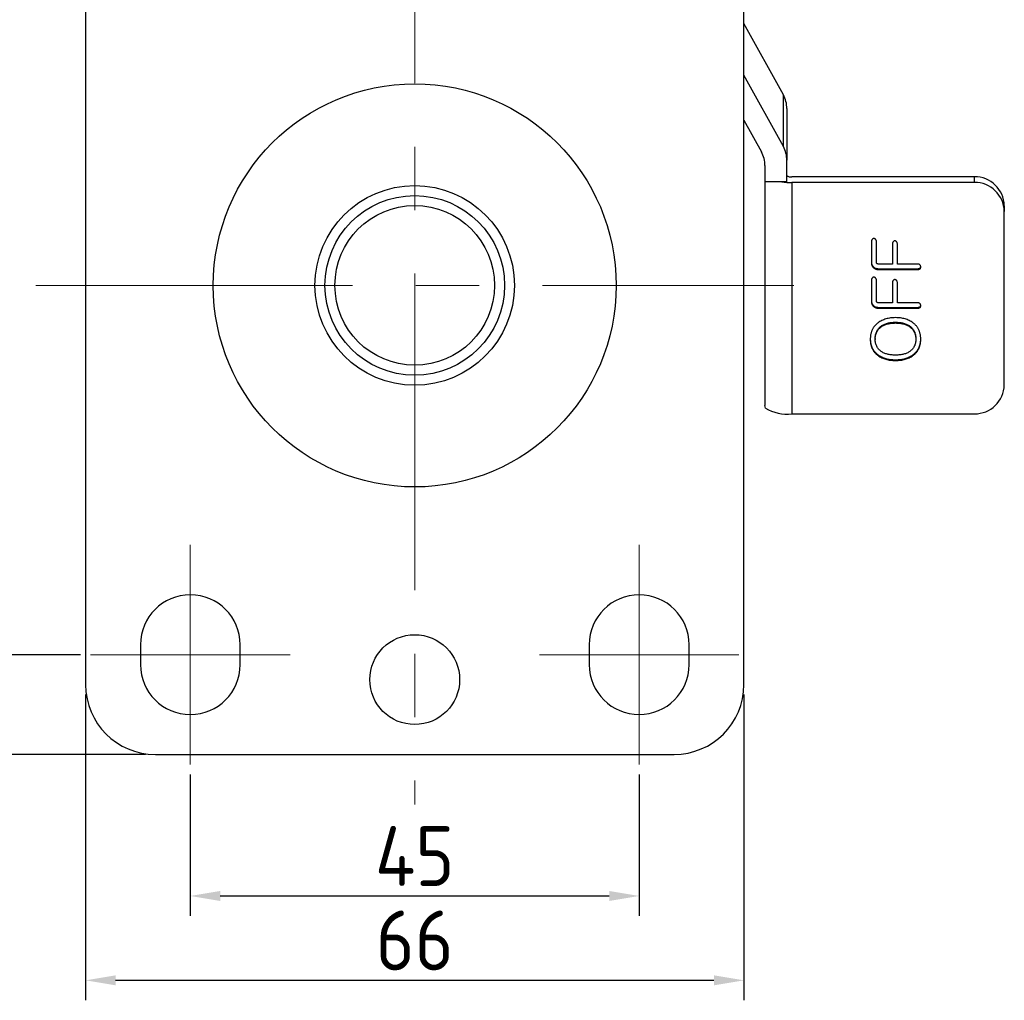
# Model space of a CAD drawing. Header units: millimetres. Extents: x 5086 to 5611, y -788 to -419.
# Tile 2 of 6: x 5148 to 5247, y -699 to -600. Entities that reach past the tile are written whole.
import ezdxf

# ---------------------------------------------------------------- set-up
doc = ezdxf.new("R2010")
doc.units = ezdxf.units.MM
doc.header["$LTSCALE"] = 0.5
doc.header["$PDMODE"] = 3
doc.linetypes.add('CENTERX2', pattern=[101.6, 63.5, -12.7, 12.7, -12.7])
for name, color, linetype, lineweight in [('외형선', 3, 'Continuous', 30), ('중심선', 1, 'CENTERX2', 15), ('치수선', 1, 'Continuous', 15)]:
    doc.layers.add(name, color=color, linetype=linetype, lineweight=lineweight)
doc.styles.get("Standard").update_dxf_attribs({"font": 'isocp.shx', "bigfont": 'whgtxt.shx'})
doc.dimstyles.new('김형준', dxfattribs={"dimtxt": 6, "dimasz": 3, "dimexe": 2, "dimexo": 1, "dimgap": 1, "dimtad": 1, "dimdsep": 46, "dimtxsty": 'Standard', "dimcen": 0, "dimclrd": 1, "dimclre": 1, "dimclrt": 2, "dimadec": 0, "dimazin": 0, "dimtfac": 1, "dimtmove": 0, "dimatfit": 3, "dimfxl": 0, "dimarcsym": 0})

# ---------------------------------------------------------------- blocks, each defined once
blk = doc.blocks.new('*D101')
at = {"layer": 'Defpoints', "color": 0}
for p in [(5155.172, -588.959), (5145.239, -663.959), (5155.172, -663.959)]:
    blk.add_point(p, dxfattribs=at)
at = {"layer": '치수선', "color": 1, "lineweight": -2}
for p, q in [((5154.172, -588.959), (5143.239, -588.959)), ((5145.239, -591.959), (5145.239, -660.959)), ((5154.172, -663.959), (5143.239, -663.959))]:
    blk.add_line(p, q, dxfattribs=at)
at = {"layer": '치수선', "color": 1}
for points in [[(5144.739, -591.959), (5145.739, -591.959), (5145.239, -588.959)], [(5144.739, -660.959), (5145.739, -660.959), (5145.239, -663.959)]]:
    blk.add_solid(points, dxfattribs=at)
at = {"layer": '치수선', "color": 2, "insert": (5141.239, -626.459), "char_height": 6, "attachment_point": 5, "rotation": 90}
blk.add_mtext('75', dxfattribs=at)
blk = doc.blocks.new('*D102')
at = {"layer": 'Defpoints', "color": 0}
for p in [(5161.416, -579.964), (5136.154, -673.959), (5161.416, -673.959)]:
    blk.add_point(p, dxfattribs=at)
at = {"layer": '치수선', "color": 1, "lineweight": -2}
for p, q in [((5160.416, -579.964), (5134.154, -579.964)), ((5136.154, -582.964), (5136.154, -670.959)), ((5160.416, -673.959), (5134.154, -673.959))]:
    blk.add_line(p, q, dxfattribs=at)
at = {"layer": '치수선', "color": 1}
for points in [[(5135.654, -582.964), (5136.654, -582.964), (5136.154, -579.964)], [(5135.654, -670.959), (5136.654, -670.959), (5136.154, -673.959)]]:
    blk.add_solid(points, dxfattribs=at)
at = {"layer": '치수선', "color": 2, "insert": (5132.154, -626.961), "char_height": 6, "attachment_point": 5, "rotation": 90}
blk.add_mtext('94', dxfattribs=at)
blk = doc.blocks.new('*D103')
at = {"layer": 'Defpoints', "color": 0}
for p in [(5165.172, -674.959), (5210.172, -674.959), (5210.172, -688.137)]:
    blk.add_point(p, dxfattribs=at)
at = {"layer": '치수선', "color": 1, "lineweight": -2}
for p, q in [((5165.172, -675.959), (5165.172, -690.137)), ((5210.172, -675.959), (5210.172, -690.137)), ((5168.172, -688.137), (5207.172, -688.137))]:
    blk.add_line(p, q, dxfattribs=at)
at = {"layer": '치수선', "color": 1}
for points in [[(5168.172, -687.637), (5168.172, -688.637), (5165.172, -688.137)], [(5207.172, -687.637), (5207.172, -688.637), (5210.172, -688.137)]]:
    blk.add_solid(points, dxfattribs=at)
at = {"layer": '치수선', "color": 2, "insert": (5187.672, -684.137), "char_height": 6, "attachment_point": 5}
blk.add_mtext('45', dxfattribs=at)
blk = doc.blocks.new('*D104')
at = {"layer": 'Defpoints', "color": 0}
for p in [(5154.672, -666.959), (5220.672, -666.959), (5220.672, -696.59)]:
    blk.add_point(p, dxfattribs=at)
at = {"layer": '치수선', "color": 1, "lineweight": -2}
for p, q in [((5154.672, -667.959), (5154.672, -698.59)), ((5220.672, -667.959), (5220.672, -698.59)), ((5157.672, -696.59), (5217.672, -696.59))]:
    blk.add_line(p, q, dxfattribs=at)
at = {"layer": '치수선', "color": 1}
for points in [[(5157.672, -696.09), (5157.672, -697.09), (5154.672, -696.59)], [(5217.672, -696.09), (5217.672, -697.09), (5220.672, -696.59)]]:
    blk.add_solid(points, dxfattribs=at)
at = {"layer": '치수선', "color": 2, "insert": (5187.672, -692.59), "char_height": 6, "attachment_point": 5}
blk.add_mtext('66', dxfattribs=at)
blk = doc.blocks.new('*D105')
at = {"layer": 'Defpoints', "color": 0}
for p in [(5187.672, -548.959), (5126.157, -673.959), (5161.672, -673.959)]:
    blk.add_point(p, dxfattribs=at)
at = {"layer": '치수선', "color": 1, "lineweight": -2}
for p, q in [((5186.672, -548.959), (5124.157, -548.959)), ((5126.157, -551.959), (5126.157, -670.959)), ((5160.672, -673.959), (5124.157, -673.959))]:
    blk.add_line(p, q, dxfattribs=at)
at = {"layer": '치수선', "color": 1}
for points in [[(5125.657, -551.959), (5126.657, -551.959), (5126.157, -548.959)], [(5125.657, -670.959), (5126.657, -670.959), (5126.157, -673.959)]]:
    blk.add_solid(points, dxfattribs=at)
at = {"layer": '치수선', "color": 2, "insert": (5121.857, -611.459), "char_height": 6, "attachment_point": 5, "rotation": 90}
blk.add_mtext('(125)', dxfattribs=at)

msp = doc.modelspace()

# ---------------------------------------------------------------- linework, layer by layer
at = {"layer": '외형선'}
for p, q in [((5154.672, -586.959), (5154.672, -666.959)), ((5220.672, -666.959), (5220.672, -586.959)), ((5224.629, -607.88), (5220.672, -600.713)), ((5224.629, -613.056), (5220.672, -605.889)), ((5224.629, -613.056), (5224.629, -607.88)), ((5224.982, -609.243), (5224.982, -614.42)), ((5220.672, -610.405), (5222.429, -613.587)), ((5222.782, -614.951), (5222.782, -616.593)), ((5224.982, -616.593), (5224.982, -614.42)), ((5224.463, -616.593), (5222.782, -616.593)), ((5222.782, -616.593), (5222.782, -639.003)), ((5224.982, -616.593), (5224.463, -616.593)), ((5243.782, -616.075), (5225.482, -616.075)), ((5225.482, -616.645), (5225.482, -639.827)), ((5243.782, -616.645), (5225.482, -616.645)), ((5243.782, -616.645), (5243.782, -616.075)), ((5246.782, -618.973), (5246.782, -619.543)), ((5246.782, -636.929), (5246.782, -619.543)), ((5233.468, -622.574), (5233.468, -624.715)), ((5233.961, -624.669), (5233.961, -622.576)), ((5235.566, -622.815), (5235.566, -624.823)), ((5236.06, -624.823), (5236.06, -622.815)), ((5235.566, -624.823), (5234.184, -624.823)), ((5238.141, -624.823), (5236.06, -624.823)), ((5233.682, -625.126), (5233.682, -625.204)), ((5234.15, -625.282), (5238.14, -625.282)), ((5234.15, -625.282), (5234.15, -625.359)), ((5234.15, -625.359), (5238.14, -625.359)), ((5238.14, -625.282), (5238.14, -625.359)), ((5238.337, -625.213), (5238.337, -625.29)), ((5233.468, -626.45), (5233.468, -628.591)), ((5233.961, -628.544), (5233.961, -626.452)), ((5235.566, -626.69), (5235.566, -628.698)), ((5236.06, -628.698), (5236.06, -626.69)), ((5235.566, -628.698), (5234.184, -628.698)), ((5238.141, -628.698), (5236.06, -628.698)), ((5233.682, -629.002), (5233.682, -629.079)), ((5234.15, -629.157), (5238.14, -629.157)), ((5234.15, -629.157), (5234.15, -629.235)), ((5234.15, -629.235), (5238.14, -629.235)), ((5238.14, -629.157), (5238.14, -629.235)), ((5238.337, -629.088), (5238.337, -629.166)), ((5235.875, -630.648), (5235.875, -630.725)), ((5234.444, -631.037), (5234.444, -631.115)), ((5237.308, -631.037), (5237.308, -631.115)), ((5233.838, -632.29), (5233.838, -632.368)), ((5237.912, -632.29), (5237.912, -632.368)), ((5234.126, -633.912), (5234.126, -633.99)), ((5235.875, -634.404), (5235.875, -634.482)), ((5237.619, -633.912), (5237.619, -633.99)), ((5225.482, -639.827), (5243.782, -639.827)), ((5160.172, -662.959), (5160.172, -664.959)), ((5170.172, -664.959), (5170.172, -662.959)), ((5205.172, -662.959), (5205.172, -664.959)), ((5215.172, -664.959), (5215.172, -662.959)), ((5161.672, -673.959), (5213.672, -673.959))]:
    msp.add_line(p, q, dxfattribs=at)
for centre, radius in [((5187.672, -626.959), 20.198), ((5187.672, -626.959), 10), ((5187.672, -626.959), 9), ((5187.672, -626.959), 8), ((5187.672, -666.459), 4.5)]:
    msp.add_circle(centre, radius, dxfattribs=at)
for centre, radius, start, end in [((5222.163, -609.246), 2.82, 0.0473, 28.97437), ((5219.963, -614.953), 2.82, 0.04735, 28.97428), ((5222.163, -614.422), 2.82, 0.04739, 28.97428), ((5225.366, -615.495), 0.592, 229.60974, 281.36876), ((5225.468, -606.851), 9.793, 264.10591, 270.08268), ((5243.833, -619.025), 2.95, 1.01013, 90.97584), ((5243.833, -619.595), 2.95, 1.01021, 90.9758), ((5243.833, -636.877), 2.95, 269.02424, 358.98976), ((5225.007, -635.578), 4.276, 239.38538, 276.39047), ((5165.172, -662.959), 5, 0, 180), ((5210.172, -662.959), 5, 0, 180), ((5165.172, -664.959), 5, 180, 0), ((5210.172, -664.959), 5, 180, 0), ((5161.672, -666.959), 7, 180, 270), ((5213.672, -666.959), 7, 270, 0)]:
    msp.add_arc(centre, radius, start, end, dxfattribs=at)
for points, knots in [([(5233.539, -622.344), (5233.528, -622.358), (5233.505, -622.387), (5233.482, -622.441), (5233.471, -622.505), (5233.469, -622.55), (5233.468, -622.574)], [0, 0, 0, 0, 0.212763, 0.444095, 0.703233, 1, 1, 1, 1]), ([(5233.715, -622.259), (5233.7, -622.26), (5233.67, -622.262), (5233.625, -622.28), (5233.581, -622.307), (5233.553, -622.331), (5233.539, -622.344)], [0, 0, 0, 0, 0.2173833, 0.447723, 0.7081061, 1, 1, 1, 1]), ([(5233.883, -622.343), (5233.869, -622.33), (5233.842, -622.307), (5233.799, -622.28), (5233.757, -622.262), (5233.728, -622.26), (5233.715, -622.259)], [0, 0, 0, 0, 0.299849, 0.559158, 0.789056, 1, 1, 1, 1]), ([(5233.961, -622.576), (5233.961, -622.551), (5233.959, -622.505), (5233.945, -622.439), (5233.92, -622.384), (5233.895, -622.356), (5233.883, -622.343)], [0, 0, 0, 0, 0.296406, 0.557519, 0.789189, 1, 1, 1, 1]), ([(5235.64, -622.583), (5235.628, -622.597), (5235.605, -622.626), (5235.582, -622.681), (5235.569, -622.745), (5235.567, -622.791), (5235.566, -622.815)], [0, 0, 0, 0, 0.212793, 0.445259, 0.706215, 1, 1, 1, 1]), ([(5235.81, -622.497), (5235.797, -622.498), (5235.768, -622.501), (5235.726, -622.518), (5235.682, -622.546), (5235.654, -622.57), (5235.64, -622.583)], [0, 0, 0, 0, 0.208057, 0.434809, 0.697342, 1, 1, 1, 1]), ([(5235.981, -622.58), (5235.966, -622.568), (5235.939, -622.544), (5235.895, -622.517), (5235.852, -622.501), (5235.824, -622.498), (5235.81, -622.497)], [0, 0, 0, 0, 0.301777, 0.56366, 0.790363, 1, 1, 1, 1]), ([(5236.06, -622.815), (5236.06, -622.79), (5236.058, -622.742), (5236.042, -622.677), (5236.02, -622.621), (5235.994, -622.593), (5235.981, -622.58)], [0, 0, 0, 0, 0.298521, 0.559067, 0.788019, 1, 1, 1, 1]), ([(5233.468, -624.638), (5233.468, -624.663), (5233.469, -624.712), (5233.48, -624.783), (5233.496, -624.851), (5233.519, -624.915), (5233.551, -624.974), (5233.587, -625.029), (5233.631, -625.081), (5233.665, -625.111), (5233.682, -625.126)], [0, 0, 0, 0, 0.137854, 0.268457, 0.394277, 0.516919, 0.637096, 0.756451, 0.877311, 1, 1, 1, 1]), ([(5233.468, -624.715), (5233.468, -624.741), (5233.469, -624.79), (5233.48, -624.861), (5233.496, -624.928), (5233.519, -624.992), (5233.551, -625.051), (5233.587, -625.107), (5233.631, -625.158), (5233.665, -625.188), (5233.682, -625.204)], [0, 0, 0, 0, 0.137854, 0.268457, 0.394277, 0.516919, 0.637096, 0.756451, 0.877311, 1, 1, 1, 1]), ([(5234.029, -624.79), (5234.019, -624.781), (5233.999, -624.763), (5233.977, -624.733), (5233.964, -624.701), (5233.962, -624.68), (5233.961, -624.669)], [0, 0, 0, 0, 0.2877127, 0.5425618, 0.7753294, 1, 1, 1, 1]), ([(5234.184, -624.823), (5234.167, -624.822), (5234.134, -624.822), (5234.09, -624.815), (5234.055, -624.807), (5234.037, -624.795), (5234.029, -624.79)], [0, 0, 0, 0, 0.32882, 0.60091, 0.825812, 1, 1, 1, 1]), ([(5238.338, -624.919), (5238.323, -624.904), (5238.294, -624.876), (5238.244, -624.846), (5238.193, -624.825), (5238.158, -624.823), (5238.141, -624.823)], [0, 0, 0, 0, 0.282152, 0.5375, 0.773786, 1, 1, 1, 1]), ([(5233.682, -625.126), (5233.714, -625.15), (5233.779, -625.198), (5233.893, -625.246), (5234.017, -625.277), (5234.105, -625.28), (5234.15, -625.282)], [0, 0, 0, 0, 0.242671, 0.483713, 0.733845, 1, 1, 1, 1]), ([(5233.682, -625.204), (5233.714, -625.228), (5233.779, -625.276), (5233.893, -625.323), (5234.017, -625.355), (5234.105, -625.358), (5234.15, -625.359)], [0, 0, 0, 0, 0.242671, 0.483713, 0.733845, 1, 1, 1, 1]), ([(5238.14, -625.282), (5238.159, -625.281), (5238.196, -625.279), (5238.25, -625.267), (5238.297, -625.244), (5238.324, -625.223), (5238.337, -625.213)], [0, 0, 0, 0, 0.2699706, 0.5190227, 0.7596576, 1, 1, 1, 1]), ([(5238.14, -625.359), (5238.159, -625.358), (5238.196, -625.356), (5238.25, -625.345), (5238.297, -625.321), (5238.324, -625.301), (5238.337, -625.29)], [0, 0, 0, 0, 0.2699706, 0.5190227, 0.7596576, 1, 1, 1, 1]), ([(5238.337, -625.213), (5238.361, -625.185), (5238.394, -625.145), (5238.398, -625.096), (5238.4, -625.082)], [0, 0, 0, 0, 0.708517, 1, 1, 1, 1]), ([(5238.337, -625.29), (5238.348, -625.279), (5238.369, -625.255), (5238.39, -625.214), (5238.404, -625.169), (5238.405, -625.137), (5238.406, -625.121)], [0, 0, 0, 0, 0.248757, 0.489932, 0.739589, 1, 1, 1, 1]), ([(5238.406, -625.121), (5238.406, -625.1), (5238.405, -625.06), (5238.39, -625.006), (5238.371, -624.957), (5238.349, -624.931), (5238.338, -624.919)], [0, 0, 0, 0, 0.287797, 0.543634, 0.776168, 1, 1, 1, 1]), ([(5233.539, -626.22), (5233.528, -626.234), (5233.505, -626.263), (5233.482, -626.317), (5233.471, -626.38), (5233.469, -626.426), (5233.468, -626.45)], [0, 0, 0, 0, 0.212763, 0.444095, 0.703233, 1, 1, 1, 1]), ([(5233.715, -626.134), (5233.7, -626.135), (5233.67, -626.138), (5233.625, -626.155), (5233.581, -626.183), (5233.553, -626.207), (5233.539, -626.22)], [0, 0, 0, 0, 0.217383, 0.447723, 0.708106, 1, 1, 1, 1]), ([(5233.883, -626.218), (5233.869, -626.206), (5233.842, -626.182), (5233.799, -626.155), (5233.757, -626.138), (5233.728, -626.136), (5233.715, -626.134)], [0, 0, 0, 0, 0.299849, 0.559158, 0.789056, 1, 1, 1, 1]), ([(5233.961, -626.452), (5233.961, -626.427), (5233.959, -626.38), (5233.945, -626.315), (5233.92, -626.26), (5233.895, -626.232), (5233.883, -626.218)], [0, 0, 0, 0, 0.296406, 0.557519, 0.789189, 1, 1, 1, 1]), ([(5235.64, -626.459), (5235.628, -626.472), (5235.605, -626.501), (5235.582, -626.556), (5235.569, -626.62), (5235.567, -626.666), (5235.566, -626.69)], [0, 0, 0, 0, 0.212793, 0.445259, 0.706215, 1, 1, 1, 1]), ([(5235.81, -626.373), (5235.797, -626.374), (5235.768, -626.377), (5235.726, -626.394), (5235.682, -626.422), (5235.654, -626.446), (5235.64, -626.459)], [0, 0, 0, 0, 0.208057, 0.434809, 0.697342, 1, 1, 1, 1]), ([(5235.981, -626.456), (5235.966, -626.443), (5235.939, -626.42), (5235.895, -626.393), (5235.852, -626.377), (5235.824, -626.374), (5235.81, -626.373)], [0, 0, 0, 0, 0.301777, 0.56366, 0.790363, 1, 1, 1, 1]), ([(5236.06, -626.69), (5236.06, -626.665), (5236.058, -626.618), (5236.042, -626.553), (5236.02, -626.497), (5235.994, -626.469), (5235.981, -626.456)], [0, 0, 0, 0, 0.298521, 0.559067, 0.788019, 1, 1, 1, 1]), ([(5233.468, -628.513), (5233.468, -628.539), (5233.469, -628.588), (5233.48, -628.659), (5233.496, -628.726), (5233.519, -628.79), (5233.551, -628.849), (5233.587, -628.905), (5233.631, -628.956), (5233.665, -628.986), (5233.682, -629.002)], [0, 0, 0, 0, 0.137854, 0.268457, 0.394277, 0.516919, 0.637096, 0.756451, 0.877311, 1, 1, 1, 1]), ([(5233.468, -628.591), (5233.468, -628.616), (5233.469, -628.665), (5233.48, -628.737), (5233.496, -628.804), (5233.519, -628.868), (5233.551, -628.927), (5233.587, -628.982), (5233.631, -629.034), (5233.665, -629.064), (5233.682, -629.079)], [0, 0, 0, 0, 0.137854, 0.268457, 0.394277, 0.516919, 0.637096, 0.756451, 0.877311, 1, 1, 1, 1]), ([(5234.029, -628.666), (5234.019, -628.656), (5233.999, -628.639), (5233.977, -628.608), (5233.964, -628.577), (5233.962, -628.555), (5233.961, -628.544)], [0, 0, 0, 0, 0.287713, 0.542562, 0.775329, 1, 1, 1, 1]), ([(5234.184, -628.698), (5234.167, -628.698), (5234.134, -628.698), (5234.09, -628.691), (5234.055, -628.682), (5234.037, -628.671), (5234.029, -628.666)], [0, 0, 0, 0, 0.32882, 0.60091, 0.825812, 1, 1, 1, 1]), ([(5238.338, -628.794), (5238.323, -628.779), (5238.294, -628.752), (5238.244, -628.722), (5238.193, -628.701), (5238.158, -628.699), (5238.141, -628.698)], [0, 0, 0, 0, 0.282152, 0.5375, 0.773786, 1, 1, 1, 1]), ([(5238.406, -628.996), (5238.406, -628.975), (5238.405, -628.936), (5238.39, -628.881), (5238.371, -628.832), (5238.349, -628.807), (5238.338, -628.794)], [0, 0, 0, 0, 0.287797, 0.543634, 0.776168, 1, 1, 1, 1]), ([(5233.682, -629.002), (5233.714, -629.026), (5233.779, -629.074), (5233.893, -629.121), (5234.017, -629.153), (5234.105, -629.156), (5234.15, -629.157)], [0, 0, 0, 0, 0.242671, 0.483713, 0.733845, 1, 1, 1, 1]), ([(5233.682, -629.079), (5233.714, -629.103), (5233.779, -629.151), (5233.893, -629.199), (5234.017, -629.231), (5234.105, -629.233), (5234.15, -629.235)], [0, 0, 0, 0, 0.242671, 0.483713, 0.733845, 1, 1, 1, 1]), ([(5238.14, -629.157), (5238.159, -629.156), (5238.196, -629.154), (5238.25, -629.143), (5238.297, -629.119), (5238.324, -629.099), (5238.337, -629.088)], [0, 0, 0, 0, 0.269971, 0.519023, 0.759658, 1, 1, 1, 1]), ([(5238.14, -629.235), (5238.159, -629.234), (5238.196, -629.232), (5238.25, -629.22), (5238.297, -629.197), (5238.324, -629.176), (5238.337, -629.166)], [0, 0, 0, 0, 0.269971, 0.519023, 0.759658, 1, 1, 1, 1]), ([(5238.337, -629.088), (5238.361, -629.06), (5238.394, -629.021), (5238.398, -628.972), (5238.4, -628.957)], [0, 0, 0, 0, 0.708517, 1, 1, 1, 1]), ([(5238.337, -629.166), (5238.348, -629.154), (5238.369, -629.131), (5238.39, -629.089), (5238.404, -629.044), (5238.405, -629.013), (5238.406, -628.996)], [0, 0, 0, 0, 0.248757, 0.489932, 0.739589, 1, 1, 1, 1]), ([(5234.126, -630.709), (5234.095, -630.733), (5234.031, -630.781), (5233.943, -630.86), (5233.859, -630.94), (5233.783, -631.027), (5233.713, -631.117), (5233.649, -631.21), (5233.591, -631.308), (5233.539, -631.41), (5233.492, -631.516), (5233.453, -631.626), (5233.419, -631.74), (5233.392, -631.858), (5233.371, -631.98), (5233.356, -632.106), (5233.346, -632.235), (5233.345, -632.323), (5233.344, -632.368)], [0, 0, 0, 0, 0.061897, 0.123155, 0.183308, 0.242936, 0.302632, 0.361548, 0.421014, 0.480829, 0.541651, 0.602613, 0.665023, 0.728972, 0.793804, 0.860652, 0.929668, 1, 1, 1, 1]), ([(5235.875, -630.189), (5235.79, -630.19), (5235.623, -630.194), (5235.378, -630.218), (5235.143, -630.258), (5234.919, -630.316), (5234.704, -630.388), (5234.501, -630.479), (5234.306, -630.583), (5234.186, -630.667), (5234.126, -630.709)], [0, 0, 0, 0, 0.1367752, 0.2689804, 0.3962476, 0.5205899, 0.6424273, 0.7619857, 0.8809292, 1, 1, 1, 1]), ([(5234.444, -631.037), (5234.49, -631.006), (5234.584, -630.943), (5234.737, -630.864), (5234.901, -630.796), (5235.075, -630.743), (5235.26, -630.7), (5235.456, -630.669), (5235.662, -630.652), (5235.803, -630.649), (5235.875, -630.648)], [0, 0, 0, 0, 0.112666, 0.226518, 0.343665, 0.464265, 0.58955, 0.720076, 0.857083, 1, 1, 1, 1]), ([(5234.444, -631.115), (5234.49, -631.084), (5234.584, -631.021), (5234.737, -630.941), (5234.901, -630.874), (5235.075, -630.821), (5235.26, -630.778), (5235.456, -630.747), (5235.662, -630.73), (5235.803, -630.727), (5235.875, -630.725)], [0, 0, 0, 0, 0.112666, 0.226518, 0.343665, 0.464265, 0.58955, 0.720076, 0.857083, 1, 1, 1, 1]), ([(5237.619, -630.708), (5237.559, -630.666), (5237.44, -630.583), (5237.247, -630.477), (5237.044, -630.389), (5236.831, -630.314), (5236.607, -630.258), (5236.372, -630.218), (5236.127, -630.194), (5235.96, -630.19), (5235.875, -630.189)], [0, 0, 0, 0, 0.11894, 0.237276, 0.356916, 0.478251, 0.602769, 0.730352, 0.862885, 1, 1, 1, 1]), ([(5235.875, -630.648), (5235.947, -630.649), (5236.087, -630.652), (5236.293, -630.669), (5236.488, -630.7), (5236.673, -630.743), (5236.848, -630.797), (5237.012, -630.864), (5237.167, -630.943), (5237.261, -631.006), (5237.308, -631.037)], [0, 0, 0, 0, 0.142142, 0.278382, 0.408781, 0.533945, 0.654429, 0.772048, 0.886913, 1, 1, 1, 1]), ([(5235.875, -630.725), (5235.947, -630.727), (5236.087, -630.729), (5236.293, -630.747), (5236.488, -630.778), (5236.673, -630.821), (5236.848, -630.874), (5237.012, -630.942), (5237.167, -631.02), (5237.261, -631.083), (5237.308, -631.115)], [0, 0, 0, 0, 0.142142, 0.278382, 0.408781, 0.533945, 0.654429, 0.772048, 0.886913, 1, 1, 1, 1]), ([(5238.406, -632.368), (5238.405, -632.323), (5238.405, -632.235), (5238.394, -632.105), (5238.379, -631.979), (5238.358, -631.857), (5238.33, -631.739), (5238.296, -631.625), (5238.257, -631.515), (5238.21, -631.409), (5238.159, -631.306), (5238.099, -631.209), (5238.034, -631.115), (5237.964, -631.025), (5237.887, -630.94), (5237.804, -630.858), (5237.715, -630.78), (5237.651, -630.732), (5237.619, -630.708)], [0, 0, 0, 0, 0.070689, 0.139085, 0.206293, 0.271003, 0.334937, 0.397229, 0.458539, 0.518794, 0.578935, 0.638533, 0.69761, 0.7568, 0.816637, 0.877026, 0.937838, 1, 1, 1, 1]), ([(5233.838, -632.29), (5233.84, -632.224), (5233.843, -632.094), (5233.872, -631.906), (5233.918, -631.73), (5233.986, -631.567), (5234.071, -631.414), (5234.176, -631.275), (5234.3, -631.148), (5234.395, -631.074), (5234.444, -631.037)], [0, 0, 0, 0, 0.138763, 0.269662, 0.395502, 0.516743, 0.636156, 0.755352, 0.87585, 1, 1, 1, 1]), ([(5233.838, -632.368), (5233.84, -632.301), (5233.843, -632.172), (5233.872, -631.984), (5233.918, -631.808), (5233.986, -631.644), (5234.071, -631.492), (5234.176, -631.352), (5234.3, -631.225), (5234.395, -631.152), (5234.444, -631.115)], [0, 0, 0, 0, 0.138763, 0.269662, 0.395502, 0.516743, 0.636156, 0.755352, 0.87585, 1, 1, 1, 1]), ([(5237.308, -631.037), (5237.357, -631.074), (5237.452, -631.147), (5237.575, -631.275), (5237.679, -631.415), (5237.764, -631.567), (5237.832, -631.73), (5237.878, -631.906), (5237.907, -632.094), (5237.91, -632.224), (5237.912, -632.29)], [0, 0, 0, 0, 0.124252, 0.244405, 0.36332, 0.482831, 0.604172, 0.730116, 0.861122, 1, 1, 1, 1]), ([(5237.308, -631.115), (5237.357, -631.152), (5237.452, -631.225), (5237.575, -631.352), (5237.679, -631.492), (5237.764, -631.644), (5237.832, -631.808), (5237.878, -631.984), (5237.907, -632.172), (5237.91, -632.301), (5237.912, -632.368)], [0, 0, 0, 0, 0.124252, 0.244405, 0.36332, 0.482831, 0.604172, 0.730116, 0.861122, 1, 1, 1, 1]), ([(5233.344, -632.29), (5233.345, -632.333), (5233.345, -632.418), (5233.356, -632.544), (5233.371, -632.666), (5233.392, -632.784), (5233.419, -632.898), (5233.453, -633.009), (5233.492, -633.116), (5233.539, -633.219), (5233.591, -633.319), (5233.649, -633.415), (5233.713, -633.508), (5233.783, -633.596), (5233.86, -633.682), (5233.943, -633.762), (5234.031, -633.84), (5234.095, -633.888), (5234.126, -633.912)], [0, 0, 0, 0, 0.069655, 0.136975, 0.203093, 0.267173, 0.330372, 0.392516, 0.453211, 0.513799, 0.573845, 0.633564, 0.693175, 0.753198, 0.813572, 0.874859, 0.936936, 1, 1, 1, 1]), ([(5233.344, -632.368), (5233.345, -632.411), (5233.345, -632.496), (5233.356, -632.622), (5233.371, -632.743), (5233.392, -632.861), (5233.419, -632.976), (5233.453, -633.087), (5233.492, -633.194), (5233.539, -633.297), (5233.591, -633.397), (5233.649, -633.493), (5233.713, -633.586), (5233.783, -633.674), (5233.86, -633.759), (5233.943, -633.84), (5234.031, -633.918), (5234.095, -633.966), (5234.126, -633.99)], [0, 0, 0, 0, 0.069655, 0.136975, 0.203093, 0.267173, 0.330372, 0.392516, 0.453211, 0.513799, 0.573845, 0.633564, 0.693175, 0.753198, 0.813572, 0.874859, 0.936936, 1, 1, 1, 1]), ([(5234.444, -633.575), (5234.395, -633.539), (5234.3, -633.468), (5234.177, -633.343), (5234.071, -633.208), (5233.986, -633.061), (5233.919, -632.903), (5233.872, -632.735), (5233.843, -632.555), (5233.84, -632.431), (5233.838, -632.368)], [0, 0, 0, 0, 0.126586, 0.249723, 0.369798, 0.489279, 0.610433, 0.734878, 0.863751, 1, 1, 1, 1]), ([(5237.912, -632.368), (5237.91, -632.431), (5237.907, -632.555), (5237.878, -632.735), (5237.831, -632.904), (5237.764, -633.062), (5237.679, -633.208), (5237.575, -633.344), (5237.451, -633.468), (5237.357, -633.539), (5237.308, -633.575)], [0, 0, 0, 0, 0.136342, 0.265963, 0.390493, 0.51173, 0.631293, 0.751051, 0.873327, 1, 1, 1, 1]), ([(5237.619, -633.912), (5237.651, -633.888), (5237.715, -633.84), (5237.803, -633.762), (5237.886, -633.681), (5237.964, -633.598), (5238.034, -633.509), (5238.099, -633.416), (5238.158, -633.32), (5238.21, -633.22), (5238.257, -633.117), (5238.296, -633.01), (5238.33, -632.899), (5238.358, -632.784), (5238.379, -632.666), (5238.394, -632.544), (5238.405, -632.419), (5238.405, -632.333), (5238.406, -632.29)], [0, 0, 0, 0, 0.06336, 0.125345, 0.186542, 0.24678, 0.306714, 0.366515, 0.426399, 0.486356, 0.546854, 0.607459, 0.66951, 0.732728, 0.797206, 0.86273, 0.930449, 1, 1, 1, 1]), ([(5237.619, -633.99), (5237.651, -633.966), (5237.715, -633.918), (5237.803, -633.84), (5237.886, -633.759), (5237.964, -633.675), (5238.034, -633.586), (5238.099, -633.494), (5238.158, -633.398), (5238.21, -633.298), (5238.257, -633.195), (5238.296, -633.088), (5238.33, -632.977), (5238.358, -632.862), (5238.379, -632.744), (5238.394, -632.622), (5238.405, -632.496), (5238.405, -632.411), (5238.406, -632.368)], [0, 0, 0, 0, 0.06336, 0.125345, 0.186542, 0.24678, 0.306714, 0.366515, 0.426399, 0.486356, 0.546854, 0.607459, 0.66951, 0.732728, 0.797206, 0.86273, 0.930449, 1, 1, 1, 1]), ([(5235.875, -633.945), (5235.801, -633.944), (5235.657, -633.942), (5235.447, -633.924), (5235.249, -633.896), (5235.063, -633.856), (5234.89, -633.804), (5234.728, -633.741), (5234.579, -633.665), (5234.488, -633.605), (5234.444, -633.575)], [0, 0, 0, 0, 0.147307, 0.28741, 0.419519, 0.545492, 0.665573, 0.781019, 0.891857, 1, 1, 1, 1]), ([(5237.308, -633.575), (5237.263, -633.605), (5237.172, -633.666), (5237.021, -633.74), (5236.859, -633.804), (5236.686, -633.856), (5236.5, -633.896), (5236.302, -633.924), (5236.092, -633.942), (5235.949, -633.944), (5235.875, -633.945)], [0, 0, 0, 0, 0.108568, 0.220427, 0.335756, 0.456327, 0.581548, 0.714157, 0.853481, 1, 1, 1, 1]), ([(5234.126, -633.912), (5234.185, -633.952), (5234.303, -634.031), (5234.494, -634.131), (5234.695, -634.216), (5234.909, -634.285), (5235.134, -634.339), (5235.371, -634.376), (5235.619, -634.4), (5235.788, -634.403), (5235.875, -634.404)], [0, 0, 0, 0, 0.11594, 0.232188, 0.350855, 0.471688, 0.596684, 0.726, 0.859902, 1, 1, 1, 1]), ([(5234.126, -633.99), (5234.185, -634.03), (5234.303, -634.109), (5234.494, -634.208), (5234.695, -634.293), (5234.909, -634.362), (5235.134, -634.416), (5235.371, -634.454), (5235.619, -634.478), (5235.788, -634.481), (5235.875, -634.482)], [0, 0, 0, 0, 0.11594, 0.232188, 0.350855, 0.471688, 0.596684, 0.726, 0.859902, 1, 1, 1, 1]), ([(5235.875, -634.404), (5235.962, -634.403), (5236.131, -634.4), (5236.379, -634.376), (5236.615, -634.339), (5236.84, -634.284), (5237.053, -634.216), (5237.254, -634.13), (5237.444, -634.032), (5237.561, -633.952), (5237.619, -633.912)], [0, 0, 0, 0, 0.140424, 0.274638, 0.404255, 0.529036, 0.65015, 0.768137, 0.884656, 1, 1, 1, 1]), ([(5235.875, -634.482), (5235.962, -634.481), (5236.131, -634.478), (5236.379, -634.454), (5236.615, -634.417), (5236.84, -634.362), (5237.053, -634.294), (5237.254, -634.208), (5237.444, -634.109), (5237.561, -634.03), (5237.619, -633.99)], [0, 0, 0, 0, 0.140424, 0.274638, 0.404255, 0.529036, 0.65015, 0.768137, 0.884656, 1, 1, 1, 1])]:
    msp.add_open_spline(points, degree=3, knots=knots, dxfattribs=at)
msp.add_open_spline([(5222.829, -639.258), (5222.798, -639.175), (5222.782, -639.09), (5222.782, -639.003)], degree=3, dxfattribs=at)
at = {"layer": '중심선'}
for p, q in [((5187.672, -574.959), (5187.672, -678.959)), ((5149.672, -626.959), (5225.672, -626.959))]:
    msp.add_line(p, q, dxfattribs=at)
at = {"layer": '치수선'}
for p, q in [((5165.172, -652.959), (5165.172, -674.959)), ((5210.172, -652.959), (5210.172, -674.959)), ((5155.172, -663.959), (5175.172, -663.959)), ((5200.172, -663.959), (5220.172, -663.959))]:
    msp.add_line(p, q, dxfattribs=at)

# ---------------------------------------------------------------- dimensions: what is measured, and where the dimension line sits
dim = msp.add_linear_dim(base=(5126.157, -673.959), p1=(5187.672, -548.959), p2=(5161.672, -673.959), angle=90, text='(<>)', dimstyle='김형준', dxfattribs=at)
dim.commit()
dim.dimension.update_dxf_attribs({"geometry": '*D105', "text_midpoint": (5121.857, -611.459)})
for base, p1, p2, picture, middle in [((5136.1544, -673.9589), (5161.4163, -579.9636), (5161.4163, -673.9589), '*D102', (5132.1544, -626.9612)), ((5145.239, -663.959), (5155.172, -588.959), (5155.172, -663.959), '*D101', (5141.239, -626.459))]:
    dim = msp.add_linear_dim(base=base, p1=p1, p2=p2, angle=90, dimstyle='김형준', dxfattribs=at)
    dim.commit()
    dim.dimension.update_dxf_attribs({"geometry": picture, "text_midpoint": middle})
for base, p1, p2, picture, middle in [((5220.672, -696.59), (5154.672, -666.959), (5220.672, -666.959), '*D104', (5187.672, -692.59)), ((5210.172, -688.137), (5165.172, -674.959), (5210.172, -674.959), '*D103', (5187.672, -684.137))]:
    dim = msp.add_linear_dim(base=base, p1=p1, p2=p2, dimstyle='김형준', dxfattribs=at)
    dim.commit()
    dim.dimension.update_dxf_attribs({"geometry": picture, "text_midpoint": middle})

doc.saveas('drawing.dxf')
